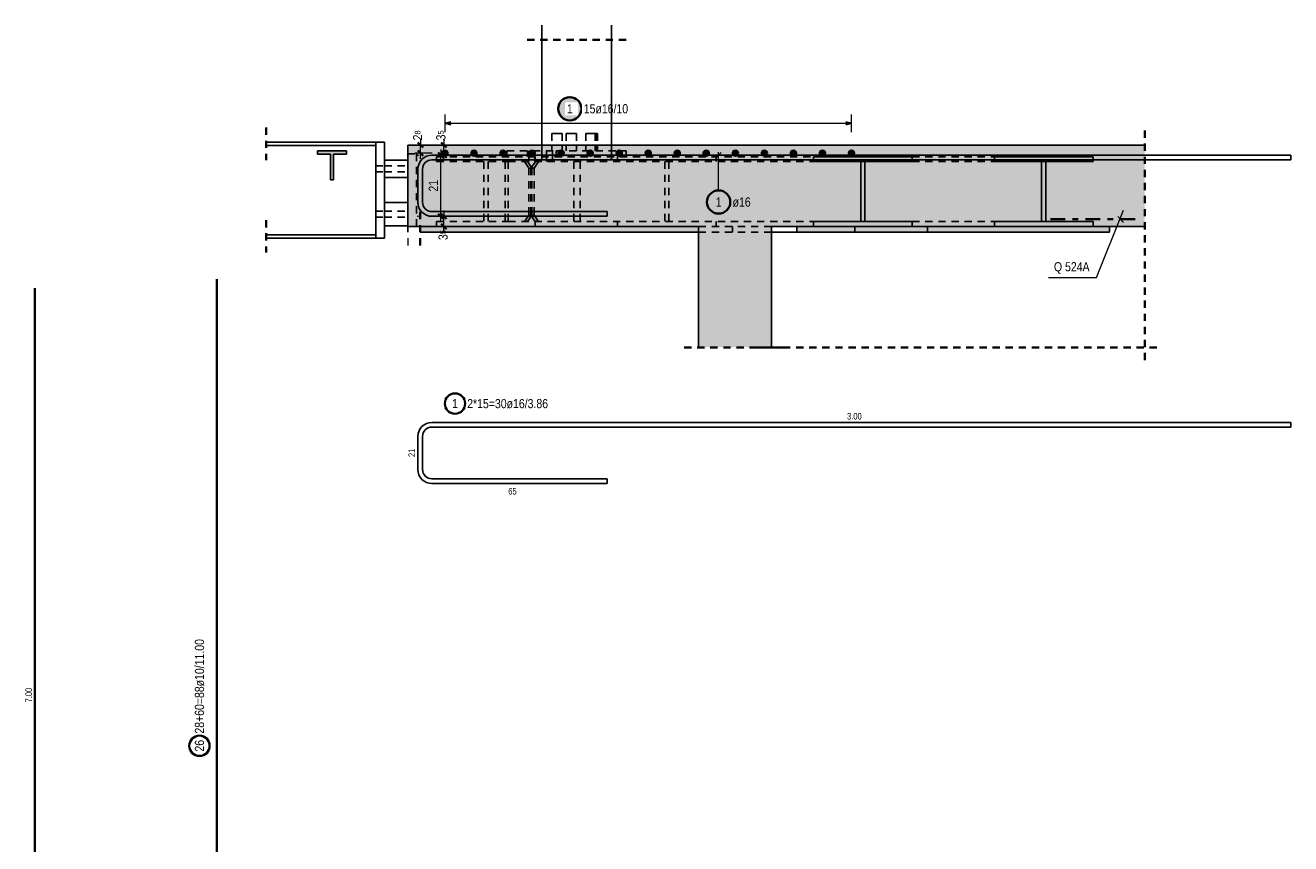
# Model space of a CAD drawing. Header units: millimetres. Extents: x -5 to 113, y -26 to 51.
# Tile 23 of 31: x 51 to 73, y 14 to 28. Entities that reach past the tile are written whole.
import ezdxf

# ---------------------------------------------------------------- set-up
doc = ezdxf.new("R2010")
doc.units = ezdxf.units.MM
doc.linetypes.add('DASHDOT', pattern=[1, 0.5, -0.25, 0, -0.25])
doc.linetypes.add('HIDDEN', pattern=[0.375, 0.25, -0.125])
for name, color, linetype, lineweight in [('Mattenbewehrung', 7, 'Continuous', 20), ('Schraffuren', 7, 'Continuous', 20), ('Stabstahl', 7, 'Continuous', 20)]:
    doc.layers.add(name, color=color, linetype=linetype, lineweight=lineweight)
doc.styles.add('Arial Narrow', font='ARIALN.TTF')
doc.dimstyles.new('Arch_Strakon_dimstyle', dxfattribs={"dimtxt": 15.75, "dimasz": 1, "dimexe": 1.25, "dimexo": 0.0625, "dimgap": 1, "dimtad": 0, "dimdec": 4, "dimzin": 12, "dimdsep": 46, "dimtxsty": 'Arial Narrow', "dimblk": 'Arrowhead_Tick', "dimsah": 1, "dimcen": 0, "dimse1": 1, "dimse2": 1, "dimclrd": 6, "dimclrt": 2, "dimazin": 0, "dimtfac": 1, "dimtdec": 4, "dimtmove": 0, "dimatfit": 3, "dimldrblk": 'NONE', "dimfxl": 1, "dimtvp": 1, "dimtolj": 1, "dimtzin": 0, "dimlwd": 13, "dimarcsym": 2})

# ---------------------------------------------------------------- blocks, each defined once
blk = doc.blocks.new('Arrowhead_Tick')
at = {"color": 2, "linetype": 'Continuous', "lineweight": 35, "ltscale": 0.5}
blk.add_line((4.4, 4.4), (-4.4, -4.4), dxfattribs=at)
at = {"color": 0, "linetype": 'Continuous', "lineweight": -2, "ltscale": 0.5}
for p, q in [((-1, 0), (0, 0)), ((0, 20), (0, -10)), ((10, 0), (0, 0))]:
    blk.add_line(p, q, dxfattribs=at)
blk = doc.blocks.new('*D21')
at = {"layer": 'Defpoints', "color": 0}
for p in [(57.438, 26.085), (57.658, 26.085), (58.078, 25.945)]:
    blk.add_point(p, dxfattribs=at)
at = {"layer": 'Stabstahl', "color": 6, "linetype": 'Continuous', "lineweight": 13}
blk.add_line((57.658, 25.955), (57.658, 26.075), dxfattribs=at)
at = {"layer": 'Stabstahl', "color": 6, "lineweight": 13, "xscale": 0.01, "yscale": 0.01, "zscale": 0.01}
for p, rotation in [((57.658, 26.085), 90), ((57.658, 25.945), 270)]:
    blk.add_blockref('Arrowhead_Tick', p, dxfattribs=dict(at, rotation=rotation))
at = {"layer": 'Stabstahl', "color": 2, "lineweight": 0, "insert": (57.608, 26.251), "char_height": 0.1575, "attachment_point": 5, "rotation": 90, "style": 'Arial Narrow'}
blk.add_mtext('\\A1;2{\\A1;\\H.6x;\\S8;}', dxfattribs=at)
blk = doc.blocks.new('_None')
blk = doc.blocks.new('*D22')
at = {"layer": 'Defpoints', "color": 0}
for p in [(57.613, 24.86), (58.058, 24.86), (57.438, 24.685)]:
    blk.add_point(p, dxfattribs=at)
at = {"layer": 'Stabstahl', "color": 6, "linetype": 'Continuous', "lineweight": 13}
blk.add_line((58.058, 24.695), (58.058, 24.85), dxfattribs=at)
at = {"layer": 'Stabstahl', "color": 6, "lineweight": 13, "xscale": 0.01, "yscale": 0.01, "zscale": 0.01}
for p, rotation in [((58.058, 24.86), 90), ((58.058, 24.685), 270)]:
    blk.add_blockref('Arrowhead_Tick', p, dxfattribs=dict(at, rotation=rotation))
at = {"layer": 'Stabstahl', "color": 2, "lineweight": 0, "insert": (58.046, 24.537), "char_height": 0.1575, "attachment_point": 5, "rotation": 90, "style": 'Arial Narrow'}
blk.add_mtext('\\A1;3{\\A1;\\H.6x;\\S5;}', dxfattribs=at)
blk = doc.blocks.new('*D23')
at = {"layer": 'Defpoints', "color": 0}
for p in [(57.613, 25.91), (58.008, 25.91), (57.613, 24.86)]:
    blk.add_point(p, dxfattribs=at)
at = {"layer": 'Stabstahl', "color": 6, "linetype": 'Continuous', "lineweight": 13}
blk.add_line((58.008, 24.87), (58.008, 25.9), dxfattribs=at)
at = {"layer": 'Stabstahl', "color": 6, "lineweight": 13, "xscale": 0.01, "yscale": 0.01, "zscale": 0.01}
for p, rotation in [((58.008, 25.91), 90), ((58.008, 24.86), 270)]:
    blk.add_blockref('Arrowhead_Tick', p, dxfattribs=dict(at, rotation=rotation))
at = {"layer": 'Stabstahl', "color": 2, "lineweight": 0, "insert": (57.879, 25.385), "char_height": 0.1575, "attachment_point": 5, "rotation": 90, "style": 'Arial Narrow'}
blk.add_mtext('\\A1;21', dxfattribs=at)
blk = doc.blocks.new('*D24')
at = {"layer": 'Defpoints', "color": 0}
for p in [(57.438, 26.085), (57.613, 25.91), (58.058, 26.085)]:
    blk.add_point(p, dxfattribs=at)
at = {"layer": 'Stabstahl', "color": 6, "linetype": 'Continuous', "lineweight": 13}
blk.add_line((58.058, 25.92), (58.058, 26.075), dxfattribs=at)
at = {"layer": 'Stabstahl', "color": 6, "lineweight": 13, "xscale": 0.01, "yscale": 0.01, "zscale": 0.01}
for p, rotation in [((58.058, 26.085), 90), ((58.058, 25.91), 270)]:
    blk.add_blockref('Arrowhead_Tick', p, dxfattribs=dict(at, rotation=rotation))
at = {"layer": 'Stabstahl', "color": 2, "lineweight": 0, "insert": (58.008, 26.251), "char_height": 0.1575, "attachment_point": 5, "rotation": 90, "style": 'Arial Narrow'}
blk.add_mtext('\\A1;3{\\A1;\\H.6x;\\S5;}', dxfattribs=at)

msp = doc.modelspace()

# ---------------------------------------------------------------- hatches: boundary and pattern name
at = {"layer": 'Schraffuren', "lineweight": 50, "true_color": 0x4682b4}
for points in [[(56.164839, 25.929921), (56.387339, 25.929921), (56.387339, 25.984921), (55.887339, 25.984921), (55.887339, 25.929921), (56.109839, 25.929921), (56.109839, 25.484921), (56.164839, 25.484921)], [(64.410849, 24.684957), (66.107905, 24.684957), (66.107905, 24.769957), (65.294733, 24.769957), (65.294733, 25.799957), (66.107905, 25.799957), (66.107905, 25.884957), (64.410849, 25.884957), (64.410849, 25.799957), (65.224022, 25.799957), (65.224022, 24.769957), (64.410849, 24.769957)], [(67.519877, 24.684957), (69.216738, 24.684957), (69.216738, 24.769957), (68.403659, 24.769957), (68.403659, 25.799957), (69.216738, 25.799957), (69.216738, 25.884957), (67.519877, 25.884957), (67.519877, 25.799957), (68.332956, 25.799957), (68.332956, 24.769957), (67.519877, 24.769957)]]:
    msp.add_hatch(color=145, dxfattribs=at).paths.add_polyline_path(points)
at = {"layer": 'Schraffuren', "lineweight": 50, "true_color": 0xd7ffd7}
for points in [[(57.438089, 24.684957), (70.104938, 24.684957), (70.104938, 26.084957), (57.438092, 26.084957)], [(62.438096, 22.606132), (63.688096, 22.606132), (63.688096, 24.684957), (62.438096, 24.684957)]]:
    msp.add_hatch(color=254, dxfattribs=at).paths.add_polyline_path(points)
at = {"layer": 'Schraffuren', "lineweight": 50, "true_color": 0xe0ddbe}
for points in [[(62.438096, 24.584957), (62.438096, 24.684927), (59.159103, 24.684957), (57.6511, 24.684957), (57.6511, 24.584957)], [(64.128006, 24.584957), (69.499018, 24.584957), (69.499018, 24.684957), (64.128006, 24.684957)]]:
    msp.add_hatch(color=254, dxfattribs=at).paths.add_polyline_path(points)
at = {"layer": 'Stabstahl', "lineweight": 25, "true_color": 0xffffff}
msp.add_hatch(color=7, dxfattribs=at).paths.add_polyline_path([(60.443756, 26.708895), (60.443622, 26.716573), (60.44322, 26.724241), (60.442551, 26.731891), (60.441615, 26.739513), (60.440414, 26.747097), (60.438949, 26.754635), (60.437221, 26.762117), (60.435234, 26.769535), (60.432989, 26.776878), (60.430489, 26.784139), (60.427737, 26.791308), (60.424736, 26.798377), (60.421491, 26.805336), (60.418005, 26.812178), (60.414282, 26.818895), (60.410327, 26.825477), (60.406145, 26.831917), (60.40174, 26.838207), (60.397119, 26.84434), (60.392286, 26.850308), (60.387248, 26.856103), (60.382011, 26.86172), (60.376581, 26.867149), (60.370965, 26.872387), (60.36517, 26.877424), (60.359202, 26.882257), (60.353069, 26.886878), (60.346779, 26.891283), (60.340339, 26.895465), (60.333756, 26.89942), (60.32704, 26.903143), (60.320198, 26.906629), (60.313238, 26.909875), (60.30617, 26.912875), (60.299001, 26.915627), (60.29174, 26.918127), (60.284397, 26.920372), (60.276979, 26.92236), (60.269497, 26.924087), (60.261959, 26.925552), (60.254374, 26.926754), (60.246753, 26.927689), (60.239103, 26.928359), (60.231434, 26.928761), (60.223756, 26.928895), (60.216078, 26.928761), (60.20841, 26.928359), (60.20076, 26.927689), (60.193138, 26.926754), (60.185554, 26.925552), (60.178016, 26.924087), (60.170534, 26.92236), (60.163116, 26.920372), (60.155773, 26.918127), (60.148512, 26.915627), (60.141343, 26.912875), (60.134274, 26.909875), (60.127315, 26.906629), (60.120473, 26.903143), (60.113756, 26.89942), (60.107174, 26.895465), (60.100734, 26.891283), (60.094444, 26.886878), (60.088311, 26.882257), (60.082343, 26.877424), (60.076548, 26.872387), (60.070931, 26.867149), (60.065502, 26.86172), (60.060264, 26.856103), (60.055227, 26.850308), (60.050394, 26.84434), (60.045773, 26.838207), (60.041368, 26.831917), (60.037186, 26.825477), (60.033231, 26.818895), (60.029508, 26.812178), (60.026022, 26.805336), (60.022776, 26.798377), (60.019776, 26.791308), (60.017024, 26.784139), (60.014524, 26.776878), (60.012279, 26.769535), (60.010291, 26.762117), (60.008564, 26.754635), (60.007099, 26.747097), (60.005897, 26.739513), (60.004962, 26.731891), (60.004292, 26.724241), (60.00389, 26.716573), (60.003756, 26.708895), (60.00389, 26.701217), (60.004292, 26.693548), (60.004962, 26.685898), (60.005897, 26.678277), (60.007099, 26.670692), (60.008564, 26.663154), (60.010291, 26.655672), (60.012279, 26.648254), (60.014524, 26.640911), (60.017024, 26.63365), (60.019776, 26.626481), (60.022776, 26.619413), (60.026022, 26.612453), (60.029508, 26.605611), (60.033231, 26.598895), (60.037186, 26.592312), (60.041368, 26.585872), (60.045773, 26.579582), (60.050394, 26.573449), (60.055227, 26.567481), (60.060264, 26.561686), (60.065502, 26.55607), (60.070931, 26.55064), (60.076548, 26.545403), (60.082343, 26.540365), (60.088311, 26.535532), (60.094444, 26.530911), (60.100734, 26.526506), (60.107174, 26.522324), (60.113756, 26.518369), (60.120473, 26.514646), (60.127315, 26.51116), (60.134274, 26.507915), (60.141343, 26.504914), (60.148512, 26.502162), (60.155773, 26.499662), (60.163116, 26.497417), (60.170534, 26.49543), (60.178016, 26.493702), (60.185554, 26.492237), (60.193138, 26.491036), (60.20076, 26.4901), (60.20841, 26.489431), (60.216078, 26.489029), (60.223756, 26.488895), (60.231434, 26.489029), (60.239103, 26.489431), (60.246753, 26.4901), (60.254374, 26.491036), (60.261959, 26.492237), (60.269497, 26.493702), (60.276979, 26.49543), (60.284397, 26.497417), (60.29174, 26.499662), (60.299001, 26.502162), (60.30617, 26.504914), (60.313238, 26.507915), (60.320198, 26.51116), (60.32704, 26.514646), (60.333756, 26.518369), (60.340339, 26.522324), (60.346779, 26.526506), (60.353069, 26.530911), (60.359202, 26.535532), (60.36517, 26.540365), (60.370965, 26.545403), (60.376581, 26.55064), (60.382011, 26.55607), (60.387248, 26.561686), (60.392286, 26.567481), (60.397119, 26.573449), (60.40174, 26.579582), (60.406145, 26.585872), (60.410327, 26.592312), (60.414282, 26.598895), (60.418005, 26.605611), (60.421491, 26.612453), (60.424736, 26.619413), (60.427737, 26.626481), (60.430489, 26.63365), (60.432989, 26.640911), (60.435234, 26.648254), (60.437221, 26.655672), (60.438949, 26.663154), (60.440414, 26.670692), (60.441615, 26.678277), (60.442551, 26.685898), (60.44322, 26.693548)])

# ---------------------------------------------------------------- linework, layer by layer
at = {"color": 3, "linetype": 'Continuous', "lineweight": 25}
msp.add_line((59.740092, 28.143947), (59.740092, 25.834957), dxfattribs=at)
at = {"color": 2, "linetype": 'HIDDEN', "lineweight": 35, "ltscale": 0.5}
for p, q in [((59.490092, 27.893947), (61.190092, 27.893947)), ((55.003142, 26.384921), (55.003142, 25.827421)), ((70.104938, 26.334957), (70.104938, 22.356132)), ((55.003142, 24.792421), (55.003142, 24.234921)), ((57.6511, 24.934957), (57.6511, 24.334957)), ((62.188096, 22.606132), (63.938096, 22.606132)), ((63.438096, 22.606132), (70.354938, 22.606132))]:
    msp.add_line(p, q, dxfattribs=at)
at = {"color": 11, "linetype": 'Continuous', "lineweight": 25}
for p, q in [((55.003142, 26.134921), (56.888092, 26.134921)), ((56.888092, 26.134921), (57.038092, 26.134921)), ((56.888092, 26.134921), (56.888092, 24.484921)), ((57.038092, 26.134921), (57.038092, 24.484921)), ((55.003142, 26.077421), (56.888092, 26.077421)), ((57.438089, 25.934957), (57.438092, 25.934957)), ((57.438089, 25.934957), (57.438089, 24.684957)), ((57.038092, 25.82773), (57.438089, 25.82773)), ((57.038092, 25.52773), (57.438089, 25.52773)), ((57.038092, 25.09773), (57.438089, 25.09773)), ((57.038092, 24.69773), (57.438089, 24.69773)), ((57.437339, 24.584957), (57.438089, 24.584957)), ((57.438089, 24.684957), (57.438092, 24.684957)), ((57.6511, 24.584957), (62.438096, 24.584957)), ((63.688096, 24.584957), (64.128006, 24.584957)), ((69.499018, 24.684927), (70.104938, 24.684927)), ((55.003142, 24.542421), (56.888092, 24.542421)), ((55.003142, 24.484921), (56.888092, 24.484921)), ((56.888092, 24.484921), (57.038092, 24.484921))]:
    msp.add_line(p, q, dxfattribs=at)
at = {"color": 3, "linetype": 'HIDDEN', "lineweight": 25, "ltscale": 0.5}
for p, q in [((59.915718, 26.284957), (59.917994, 26.284957)), ((59.915718, 26.284957), (59.915718, 26.084957)), ((59.917994, 26.284957), (59.93339, 26.284957)), ((59.93339, 26.284957), (59.959562, 26.284957)), ((59.959562, 26.284957), (59.992524, 26.284957)), ((59.992524, 26.284957), (60.027259, 26.284957)), ((60.027259, 26.284957), (60.058479, 26.284957)), ((60.058479, 26.284957), (60.081431, 26.284957)), ((60.081431, 26.284957), (60.09262, 26.284957)), ((60.09262, 26.284957), (60.09262, 26.084957)), ((60.163205, 26.284957), (60.174394, 26.284957)), ((60.163205, 26.284957), (60.163205, 26.084957)), ((60.174394, 26.284957), (60.197346, 26.284957)), ((60.197346, 26.284957), (60.228566, 26.284957)), ((60.228566, 26.284957), (60.263301, 26.284957)), ((60.263301, 26.284957), (60.296263, 26.284957)), ((60.296263, 26.284957), (60.322435, 26.284957)), ((60.322435, 26.284957), (60.33783, 26.284957)), ((60.33783, 26.284957), (60.340107, 26.284957)), ((60.340107, 26.284957), (60.340107, 26.084957)), ((60.500516, 26.284957), (60.507307, 26.284957)), ((60.500516, 26.284957), (60.500516, 26.084957)), ((60.507307, 26.284957), (60.526646, 26.284957)), ((60.526646, 26.284957), (60.555589, 26.284957)), ((60.555589, 26.284957), (60.58973, 26.284957)), ((60.58973, 26.284957), (60.623871, 26.284957)), ((60.623871, 26.284957), (60.652814, 26.284957)), ((60.652814, 26.284957), (60.672153, 26.284957)), ((60.658279, 26.284957), (60.658279, 26.084957)), ((60.672153, 26.284957), (60.678944, 26.284957)), ((60.678944, 26.284957), (60.702355, 26.284957)), ((60.678944, 26.284957), (60.678944, 26.084957)), ((60.702355, 26.284957), (60.702355, 26.084957)), ((57.438092, 25.934957), (57.588089, 25.934957)), ((57.588089, 25.934957), (57.588089, 24.684957)), ((57.933942, 25.884957), (64.410849, 25.884957)), ((57.933942, 25.884957), (57.933942, 25.799957)), ((59.140161, 25.984957), (59.988689, 25.984957)), ((59.140161, 25.984957), (59.140161, 25.884957)), ((59.497852, 25.984957), (59.497852, 25.884957)), ((59.521317, 25.984957), (59.521317, 25.884957)), ((59.521317, 25.884957), (59.521317, 25.799957)), ((59.620462, 25.984957), (59.620462, 25.884957)), ((59.620462, 25.884957), (59.620462, 25.799957)), ((59.630999, 25.884957), (59.630999, 25.799957)), ((59.740092, 26.084957), (59.740092, 26.084921)), ((59.740092, 26.084921), (59.751621, 26.084921)), ((59.751621, 26.084921), (59.785764, 26.084921)), ((59.785764, 26.084921), (59.84121, 26.084921)), ((59.825982, 25.984957), (59.825982, 25.884957)), ((59.825982, 25.884957), (59.825982, 25.799957)), ((59.84121, 26.084921), (59.915828, 26.084921)), ((59.915718, 26.084957), (59.915718, 25.984957)), ((59.915828, 26.084921), (60.00675, 26.084921)), ((59.925126, 25.984957), (59.925126, 25.884957)), ((59.925126, 25.884957), (59.925126, 25.799957)), ((59.988689, 25.984957), (61.194908, 25.984957)), ((59.988689, 25.984957), (59.988689, 25.884957)), ((60.00675, 26.084921), (60.110482, 26.084921)), ((60.09262, 26.084957), (60.09262, 25.984957)), ((60.110482, 26.084921), (60.223038, 26.084921)), ((60.163205, 26.084957), (60.163205, 25.984957)), ((60.223038, 26.084921), (60.340092, 26.084921)), ((60.340092, 26.084921), (60.457146, 26.084921)), ((60.340107, 26.084957), (60.340107, 25.984957)), ((60.457146, 26.084921), (60.569702, 26.084921)), ((60.500516, 26.084957), (60.500516, 25.984957)), ((60.569702, 26.084921), (60.673434, 26.084921)), ((60.658279, 26.084957), (60.658279, 25.984957)), ((60.673434, 26.084921), (60.764356, 26.084921)), ((60.678944, 26.084957), (60.678944, 25.984957)), ((60.702355, 26.084957), (60.702355, 25.984957)), ((60.764356, 26.084921), (60.838974, 26.084921)), ((60.838974, 26.084921), (60.89442, 26.084921)), ((60.89442, 26.084921), (60.928563, 26.084921)), ((60.928563, 26.084921), (60.940092, 26.084921)), ((60.940092, 26.084957), (60.940092, 26.084921)), ((61.044463, 25.884957), (61.044463, 25.799957)), ((61.194908, 25.984957), (61.194908, 25.884957)), ((62.741324, 25.884957), (62.741324, 25.799957)), ((66.107905, 25.884957), (67.519877, 25.884957)), ((56.888092, 25.73023), (57.038092, 25.73023)), ((57.038089, 25.82773), (57.038092, 25.82773)), ((57.038089, 25.82773), (57.038089, 25.52773)), ((57.038092, 25.73023), (57.438089, 25.73023)), ((57.933942, 25.799957), (59.113645, 25.799957)), ((58.747115, 25.799957), (58.747115, 24.769957)), ((58.817826, 25.799957), (58.817826, 24.769957)), ((59.113645, 25.799957), (59.166678, 25.799957)), ((59.113645, 25.799957), (59.113645, 24.769957)), ((59.166678, 25.799957), (64.410849, 25.799957)), ((59.166678, 25.799957), (59.166678, 24.769957)), ((59.442449, 25.799957), (59.520231, 25.689957)), ((59.495482, 25.799957), (59.573264, 25.689957)), ((59.520231, 25.689957), (59.573264, 25.689957)), ((59.520231, 25.689957), (59.520231, 24.879957)), ((59.555725, 25.689957), (59.633507, 25.799957)), ((59.555725, 25.689957), (59.555725, 24.879957)), ((59.573264, 25.689957), (59.608758, 25.689957)), ((59.573264, 25.689957), (59.573264, 24.879957)), ((59.608758, 25.689957), (59.68654, 25.799957)), ((59.608758, 25.689957), (59.608758, 24.879957)), ((60.293624, 25.799957), (60.293624, 24.769957)), ((60.39969, 25.799957), (60.39969, 24.769957)), ((61.857542, 25.799957), (61.857542, 24.769957)), ((61.928244, 25.799957), (61.928244, 24.769957)), ((65.224022, 25.799957), (65.294733, 25.799957)), ((66.107905, 25.799957), (67.519877, 25.799957)), ((68.332956, 25.799957), (68.403659, 25.799957)), ((56.888092, 25.62523), (57.038092, 25.62523)), ((57.038089, 25.52773), (57.038092, 25.52773)), ((57.038092, 25.62523), (57.438089, 25.62523)), ((57.038089, 25.09773), (57.038092, 25.09773)), ((57.038089, 25.09773), (57.038089, 24.69773)), ((56.888092, 24.95023), (57.038092, 24.95023)), ((56.888092, 24.84523), (57.038092, 24.84523)), ((57.038092, 24.95023), (57.438089, 24.95023)), ((57.038092, 24.84523), (57.438089, 24.84523)), ((59.520231, 24.879957), (59.447553, 24.769957)), ((59.573264, 24.879957), (59.500586, 24.769957)), ((59.520231, 24.879957), (59.573264, 24.879957)), ((59.555725, 24.879957), (59.628403, 24.769957)), ((59.573264, 24.879957), (59.608758, 24.879957)), ((59.608758, 24.879957), (59.681436, 24.769957)), ((57.038089, 24.69773), (57.038092, 24.69773)), ((57.933942, 24.769957), (59.113645, 24.769957)), ((57.933942, 24.769957), (57.933942, 24.684957)), ((59.113645, 24.769957), (59.166678, 24.769957)), ((59.166678, 24.769957), (64.410849, 24.769957)), ((59.630999, 24.769957), (59.630999, 24.684957)), ((61.044463, 24.769957), (61.044463, 24.684957)), ((62.438096, 24.684957), (63.688096, 24.684957)), ((62.438096, 24.684927), (63.688096, 24.684927)), ((62.438096, 24.584957), (63.688096, 24.584957)), ((62.741324, 24.769957), (62.741324, 24.684957)), ((63.022111, 24.684957), (63.022111, 24.584957)), ((63.688096, 24.684957), (63.688096, 24.584957)), ((63.688096, 24.684927), (69.499018, 24.684927)), ((65.122112, 24.684957), (65.122112, 24.584957)), ((65.224022, 24.769957), (65.294733, 24.769957)), ((66.107905, 24.769957), (67.519877, 24.769957)), ((66.372112, 24.684957), (66.372112, 24.584957)), ((68.332956, 24.769957), (68.403659, 24.769957))]:
    msp.add_line(p, q, dxfattribs=at)
at = {"color": 9, "linetype": 'HIDDEN', "lineweight": 0, "ltscale": 0.5}
msp.add_line((57.438089, 24.934957), (57.438089, 24.334957), dxfattribs=at)
at = {"color": 2, "linetype": 'DASHDOT', "lineweight": 35, "ltscale": 0.5}
msp.add_line((68.487899, 24.809927), (70.05572, 24.809927), dxfattribs=at)
at = {"color": 5, "linetype": 'Continuous', "lineweight": 18}
for p, q in [((69.273897, 23.80468), (69.742101, 24.965828)), ((69.640235, 24.856345), (69.737891, 24.755434)), ((68.449856, 23.80468), (69.273897, 23.80468))]:
    msp.add_line(p, q, dxfattribs=at)
at = {"color": 9, "linetype": 'Continuous', "lineweight": 0}
msp.add_line((57.437339, 24.584957), (57.438089, 24.684957), dxfattribs=at)
at = {"color": 2, "linetype": 'Continuous', "lineweight": 35, "ltscale": 0.5}
for p in [(54.159824, 1.783954), (54.159824, 23.777862)]:
    msp.add_line(p, (54.159824, 23.777862), dxfattribs=at)
msp.add_circle((53.858906, 15.755142), 0.175, dxfattribs=at)
at = {"layer": 'Mattenbewehrung', "color": 3, "linetype": 'Continuous', "lineweight": 25}
for p, q in [((55.887339, 25.984921), (56.387339, 25.984921)), ((55.887339, 25.984921), (55.887339, 25.929921)), ((55.887339, 25.929921), (56.109839, 25.929921)), ((56.109839, 25.929921), (56.109839, 25.484921)), ((56.164839, 25.929921), (56.387339, 25.929921)), ((56.164839, 25.929921), (56.164839, 25.484921)), ((56.387339, 25.984921), (56.387339, 25.929921)), ((57.438092, 26.084957), (70.104938, 26.084957)), ((57.438092, 26.084957), (57.438092, 24.684957)), ((64.410849, 25.884957), (66.107905, 25.884957)), ((64.410849, 25.884957), (64.410849, 25.799957)), ((66.107905, 25.884957), (66.107905, 25.799957)), ((67.519877, 25.884957), (69.216738, 25.884957)), ((67.519877, 25.884957), (67.519877, 25.799957)), ((69.216738, 25.884957), (69.216738, 25.799957)), ((64.410849, 25.799957), (65.224022, 25.799957)), ((65.224022, 25.799957), (65.224022, 24.769957)), ((65.294733, 25.799957), (66.107905, 25.799957)), ((65.294733, 25.799957), (65.294733, 24.769957)), ((67.519877, 25.799957), (68.332956, 25.799957)), ((68.332956, 25.799957), (68.332956, 24.769957)), ((68.403659, 25.799957), (69.216738, 25.799957)), ((68.403659, 25.799957), (68.403659, 24.769957)), ((56.109839, 25.484921), (56.164839, 25.484921)), ((57.438092, 24.684957), (62.438096, 24.684957)), ((62.438096, 24.684957), (62.438096, 22.606132)), ((63.688096, 24.684957), (64.410849, 24.684957)), ((63.688096, 24.684957), (63.688096, 22.606132)), ((64.128006, 24.684957), (64.128006, 24.584957)), ((64.128006, 24.584957), (69.499018, 24.584957)), ((64.410849, 24.769957), (65.224022, 24.769957)), ((64.410849, 24.769957), (64.410849, 24.684957)), ((64.410849, 24.684957), (66.107905, 24.684957)), ((65.294733, 24.769957), (66.107905, 24.769957)), ((66.107905, 24.769957), (66.107905, 24.684957)), ((66.107905, 24.684957), (67.519877, 24.684957)), ((67.519877, 24.769957), (68.332956, 24.769957)), ((67.519877, 24.769957), (67.519877, 24.684957)), ((67.519877, 24.684957), (69.216738, 24.684957)), ((68.403659, 24.769957), (69.216738, 24.769957)), ((69.216738, 24.769957), (69.216738, 24.684957)), ((69.216738, 24.684957), (70.104938, 24.684957)), ((69.499018, 24.684957), (69.499018, 24.584957))]:
    msp.add_line(p, q, dxfattribs=at)
at = {"layer": 'Stabstahl', "color": 5, "linetype": 'Continuous', "lineweight": 18, "ltscale": 0.2}
for p, q in [((58.078092, 26.608895), (58.078092, 26.308895)), ((65.064931, 26.308895), (65.064931, 26.608895)), ((58.078092, 26.458895), (65.064931, 26.458895)), ((62.781377, 25.305394), (62.781377, 25.959957))]:
    msp.add_line(p, q, dxfattribs=at)
at = {"layer": 'Stabstahl', "color": 3, "linetype": 'Continuous', "lineweight": 25, "ltscale": 0.2}
for p, q in [((58.178092, 26.48569), (58.078092, 26.458895)), ((58.078092, 26.458895), (58.178092, 26.4321)), ((65.064931, 26.458895), (64.964931, 26.48569)), ((64.964931, 26.4321), (65.064931, 26.458895)), ((57.853091, 25.909957), (72.613092, 25.909957)), ((62.825572, 25.954152), (62.737183, 25.865763)), ((72.613092, 25.829957), (72.613092, 25.909957)), ((57.613089, 25.099958), (57.613091, 25.669958)), ((57.693089, 25.099958), (57.693091, 25.669958)), ((57.853091, 25.829957), (72.613092, 25.829957)), ((60.863089, 24.939957), (57.853089, 24.939957)), ((60.863089, 24.859957), (57.853089, 24.859957)), ((60.863089, 24.939957), (60.863089, 24.859957)), ((57.853091, 21.316254), (72.613092, 21.316254)), ((72.613092, 21.236254), (72.613092, 21.316254)), ((57.853091, 21.236254), (72.613092, 21.236254)), ((57.613089, 20.506255), (57.613091, 21.076255)), ((57.693089, 20.506255), (57.693091, 21.076255)), ((60.863089, 20.346254), (57.853089, 20.346254)), ((60.863089, 20.266254), (57.853089, 20.266254)), ((60.863089, 20.346254), (60.863089, 20.266254))]:
    msp.add_line(p, q, dxfattribs=at)
at = {"layer": 'Stabstahl', "color": 2, "linetype": 'Continuous', "lineweight": 35, "ltscale": 0.5}
msp.add_line((51.030228, 9.625363), (51.030228, 23.625363), dxfattribs=at)
at = {"layer": 'Stabstahl', "color": 2, "linetype": 'Continuous', "lineweight": 35, "ltscale": 0.2}
for centre, radius in [((60.223756, 26.708895), 0.2), ((62.781377, 25.105394), 0.2), ((58.25042, 21.639714), 0.175)]:
    msp.add_circle(centre, radius, dxfattribs=at)
at = {"layer": 'Stabstahl', "color": 9, "linetype": 'Continuous', "lineweight": 0}
for centre in [(57.613092, 25.909957), (58.078092, 25.944957), (57.613089, 24.859957), (57.6511, 24.684957), (59.159103, 24.684957)]:
    msp.add_circle(centre, 0.00555, dxfattribs=at)
at = {"layer": 'Stabstahl', "color": 4, "linetype": 'Continuous', "lineweight": 50, "ltscale": 0.2}
for centre, radius in [((58.078092, 25.944957), 0.04), ((58.078092, 25.944957), 0.04), ((58.078092, 25.944957), 0.036), ((58.078092, 25.944957), 0.028), ((58.078092, 25.944957), 0.02), ((58.078092, 25.944957), 0.012), ((58.078092, 25.944957), 0.004), ((58.577152, 25.944957), 0.04), ((58.577152, 25.944957), 0.04), ((58.577152, 25.944957), 0.036), ((58.577152, 25.944957), 0.028), ((58.577152, 25.944957), 0.02), ((58.577152, 25.944957), 0.012), ((58.577152, 25.944957), 0.004), ((59.076212, 25.944957), 0.04), ((59.076212, 25.944957), 0.04), ((59.076212, 25.944957), 0.036), ((59.076212, 25.944957), 0.028), ((59.076212, 25.944957), 0.02), ((59.076212, 25.944957), 0.012), ((59.076212, 25.944957), 0.004), ((59.575272, 25.944957), 0.04), ((59.575272, 25.944957), 0.04), ((59.575272, 25.944957), 0.036), ((59.575272, 25.944957), 0.028), ((59.575272, 25.944957), 0.02), ((59.575272, 25.944957), 0.012), ((59.575272, 25.944957), 0.004), ((60.074332, 25.944957), 0.04), ((60.074332, 25.944957), 0.04), ((60.074332, 25.944957), 0.036), ((60.074332, 25.944957), 0.028), ((60.074332, 25.944957), 0.02), ((60.074332, 25.944957), 0.012), ((60.074332, 25.944957), 0.004), ((60.573392, 25.944957), 0.04), ((60.573392, 25.944957), 0.04), ((60.573392, 25.944957), 0.036), ((60.573392, 25.944957), 0.028), ((60.573392, 25.944957), 0.02), ((60.573392, 25.944957), 0.012), ((60.573392, 25.944957), 0.004), ((61.072452, 25.944957), 0.04), ((61.072452, 25.944957), 0.04), ((61.072452, 25.944957), 0.036), ((61.072452, 25.944957), 0.028), ((61.072452, 25.944957), 0.02), ((61.072452, 25.944957), 0.012), ((61.072452, 25.944957), 0.004), ((61.571512, 25.944957), 0.04), ((61.571512, 25.944957), 0.04), ((61.571512, 25.944957), 0.036), ((61.571512, 25.944957), 0.028), ((61.571512, 25.944957), 0.02), ((61.571512, 25.944957), 0.012), ((61.571512, 25.944957), 0.004), ((62.070572, 25.944957), 0.04), ((62.070572, 25.944957), 0.04), ((62.070572, 25.944957), 0.036), ((62.070572, 25.944957), 0.028), ((62.070572, 25.944957), 0.02), ((62.070572, 25.944957), 0.012), ((62.070572, 25.944957), 0.004), ((62.569632, 25.944957), 0.04), ((62.569632, 25.944957), 0.04), ((62.569632, 25.944957), 0.036), ((62.569632, 25.944957), 0.028), ((62.569632, 25.944957), 0.02), ((62.569632, 25.944957), 0.012), ((62.569632, 25.944957), 0.004), ((63.068691, 25.944957), 0.04), ((63.068691, 25.944957), 0.04), ((63.068691, 25.944957), 0.036), ((63.068691, 25.944957), 0.028), ((63.068691, 25.944957), 0.02), ((63.068691, 25.944957), 0.012), ((63.068691, 25.944957), 0.004), ((63.567751, 25.944957), 0.04), ((63.567751, 25.944957), 0.04), ((63.567751, 25.944957), 0.036), ((63.567751, 25.944957), 0.028), ((63.567751, 25.944957), 0.02), ((63.567751, 25.944957), 0.012), ((63.567751, 25.944957), 0.004), ((64.066811, 25.944957), 0.04), ((64.066811, 25.944957), 0.04), ((64.066811, 25.944957), 0.036), ((64.066811, 25.944957), 0.028), ((64.066811, 25.944957), 0.02), ((64.066811, 25.944957), 0.012), ((64.066811, 25.944957), 0.004), ((64.565871, 25.944957), 0.04), ((64.565871, 25.944957), 0.04), ((64.565871, 25.944957), 0.036), ((64.565871, 25.944957), 0.028), ((64.565871, 25.944957), 0.02), ((64.565871, 25.944957), 0.012), ((64.565871, 25.944957), 0.004), ((65.064931, 25.944957), 0.04), ((65.064931, 25.944957), 0.04), ((65.064931, 25.944957), 0.036), ((65.064931, 25.944957), 0.028), ((65.064931, 25.944957), 0.02), ((65.064931, 25.944957), 0.012), ((65.064931, 25.944957), 0.004)]:
    msp.add_circle(centre, radius, dxfattribs=at)
at = {"layer": 'Stabstahl', "color": 3, "linetype": 'Continuous', "lineweight": 25, "ltscale": 0.2}
for centre, radius, start, end in [((57.853091, 25.669957), 0.24, 90, 179.9998462), ((57.853091, 25.669957), 0.16, 90, 179.9998462), ((57.853089, 25.099957), 0.24, 179.9998462, 270), ((57.853089, 25.099957), 0.16, 179.9998462, 270), ((57.853091, 21.076254), 0.24, 90, 179.9998462), ((57.853091, 21.076254), 0.16, 90, 179.9998462), ((57.853089, 20.506254), 0.24, 179.9998462, 270), ((57.853089, 20.506254), 0.16, 179.9998462, 270)]:
    msp.add_arc(centre, radius, start, end, dxfattribs=at)

# ---------------------------------------------------------------- texts
at = {"color": 2, "lineweight": 35, "style": 'Arial Narrow'}
msp.add_text('Q 524A', height=0.1575, dxfattribs=at).set_placement((68.544199, 23.913555))
at = {"color": 2, "lineweight": 35, "char_height": 0.1575, "attachment_point": 1, "rotation": 90, "line_spacing_factor": 0.9, "style": 'Arial Narrow'}
for s, insert in [('28+60=88ø10/11.00', (53.780156, 15.965142)), ('26', (53.780156, 15.655917))]:
    msp.add_mtext(s, dxfattribs=dict(at, insert=insert))
at = {"layer": 'Stabstahl', "color": 2, "lineweight": 35, "char_height": 0.1575, "attachment_point": 1, "line_spacing_factor": 0.9, "style": 'Arial Narrow'}
for s, insert in [('1', (62.731765, 25.184144)), ('ø16', (63.021377, 25.184144)), ('1', (58.200807, 21.718464)), ('2*15=30ø16/3.86', (58.46042, 21.718464))]:
    msp.add_mtext(s, dxfattribs=dict(at, insert=insert))
at = {"layer": 'Stabstahl', "color": 3, "lineweight": 25, "char_height": 0.1125, "attachment_point": 1, "line_spacing_factor": 0.9, "style": 'Arial Narrow'}
for s, insert in [('3.00', (64.989342, 21.478754)), ('65', (59.167214, 20.188129))]:
    msp.add_mtext(s, dxfattribs=dict(at, insert=insert))
for s, insert, rotation in [('21', (57.45059, 20.72038), 89.9998462), ('7.00', (50.867728, 16.501613), 90)]:
    msp.add_mtext(s, dxfattribs=dict(at, insert=insert, rotation=rotation))

# ---------------------------------------------------------------- dimensions: what is measured, and where the dimension line sits
at = {"layer": 'Stabstahl', "lineweight": 0}
for base, p1, p2, text, override, picture, middle in [((57.657635, 26.084957), (58.078092, 25.944957), (57.438092, 26.084957), '2{\\A1;\\H.6x;\\S8;}', {"dimscale": 0.01, "dimtxt": 15.75, "dimasz": 1, "dimgap": 5, "dimtad": 1, "dimjust": 4, "dimtih": 0, "dimtoh": 0, "dimdec": 4, "dimdsep": 46, "dimtxsty": 'Arial Narrow', "dimclrd": 6, "dimclrt": 2, "dimtix": 0, "dimtofl": 255, "dimtmove": 2, "dimatfit": 2, "dimfxl": 0, "dimfxlon": 0, "dimtvp": 31.746032, "dimlwd": 13}, '*D21', (57.607635, 26.250529)), ((58.057635, 26.084957), (57.613092, 25.909957), (57.438092, 26.084957), '3{\\A1;\\H.6x;\\S5;}', {"dimscale": 0.01, "dimtxt": 15.75, "dimasz": 1, "dimgap": 5, "dimtad": 1, "dimjust": 4, "dimtih": 0, "dimtoh": 0, "dimdec": 4, "dimdsep": 46, "dimtxsty": 'Arial Narrow', "dimclrd": 6, "dimclrt": 2, "dimtix": 0, "dimtofl": 255, "dimtmove": 2, "dimatfit": 2, "dimfxl": 0, "dimfxlon": 0, "dimtvp": 31.746032, "dimlwd": 13}, '*D24', (58.007635, 26.250529)), ((58.007635, 25.909957), (57.613089, 24.859957), (57.613092, 25.909957), '21', {"dimscale": 0.01, "dimtxt": 15.75, "dimasz": 1, "dimgap": 5, "dimtad": 1, "dimjust": 0, "dimtih": 0, "dimtoh": 0, "dimdec": 4, "dimdsep": 46, "dimtxsty": 'Arial Narrow', "dimclrd": 6, "dimclrt": 2, "dimtix": 1, "dimtofl": 255, "dimtmove": 0, "dimatfit": 2, "dimfxl": 0, "dimfxlon": 0, "dimtvp": 31.746032, "dimlwd": 13}, '*D23', (58.007635, 25.384957)), ((58.057635, 24.859957), (57.438089, 24.684957), (57.613089, 24.859957), '3{\\A1;\\H.6x;\\S5;}', {"dimscale": 0.01, "dimtxt": 15.75, "dimasz": 1, "dimgap": 5, "dimtad": 0, "dimjust": 0, "dimtih": 0, "dimtoh": 0, "dimdec": 4, "dimdsep": 46, "dimtxsty": 'Arial Narrow', "dimclrd": 6, "dimclrt": 2, "dimtix": 0, "dimtofl": 255, "dimtmove": 2, "dimatfit": 2, "dimfxl": 0, "dimfxlon": 0, "dimtvp": 31.746032, "dimlwd": 13}, '*D22', (58.046132, 24.537406))]:
    dim = msp.add_linear_dim(base=base, p1=p1, p2=p2, angle=90, text=text, dimstyle='Arch_Strakon_dimstyle', override=override, dxfattribs=at)
    dim.commit()
    dim.dimension.update_dxf_attribs({"geometry": picture, "text_midpoint": middle, "dimtype": 160})

# ---------------------------------------------------------------- next in the draw order: texts
at = {"layer": 'Stabstahl', "color": 2, "lineweight": 35, "char_height": 0.1575, "attachment_point": 1, "line_spacing_factor": 0.9, "style": 'Arial Narrow', "bg_fill": 3, "box_fill_scale": 1.2, "bg_fill_color": 256, "bg_fill_true_color": 13158600, "bg_fill_transparency": 0}
for s, insert in [('1', (60.174144, 26.787645)), ('15ø16/10', (60.463756, 26.787645))]:
    msp.add_mtext(s, dxfattribs=dict(at, insert=insert))

# ---------------------------------------------------------------- next in the draw order: linework, layer by layer
at = {"color": 3, "linetype": 'Continuous', "lineweight": 25}
msp.add_line((60.940092, 28.143947), (60.940092, 25.834957), dxfattribs=at)

doc.saveas('drawing.dxf')
